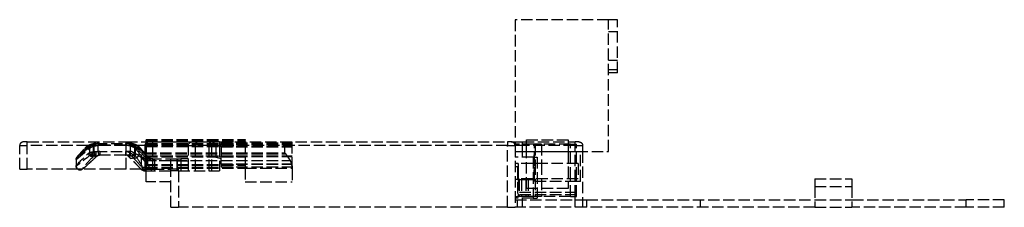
# Model space of a CAD drawing. Header units: millimetres. Extents: x -146 to 146, y 0 to 25.
# Tile 2 of 2: x 17 to 146, y 0 to 25. Entities that reach past the tile are written whole.
import ezdxf

# ---------------------------------------------------------------- set-up
doc = ezdxf.new("R2010")
doc.units = ezdxf.units.MM
doc.header["$LTSCALE"] = 10
doc.linetypes.add('ALLCAD_Strich', pattern=[0.2, 0.15, -0.05])
doc.layers.add('BESCH_KONT_sich_schn_ansi_2d', color=40, linetype='Continuous')

msp = doc.modelspace()

# ---------------------------------------------------------------- linework, layer by layer
at = {"layer": 'BESCH_KONT_sich_schn_ansi_2d', "linetype": 'ALLCAD_Strich', "extrusion": (0, 1, -2.22045e-16)}
for p, q in [((82.1, 24.65), (82.1, 8.3)), ((94.4, 24.65), (82.1, 24.65)), ((94.4, 7.35), (94.4, 24.65)), ((95.6, 24.65), (94.4, 24.65)), ((95.6, 17.65), (95.6, 24.65)), ((95.6, 23.05), (94.4, 23.05)), ((95.6, 19.3), (94.4, 19.3)), ((95.6, 18.07), (94.4, 18.07)), ((95.6, 17.65), (94.4, 17.65)), ((16.9, 5), (16.9, 8.1)), ((16.9, 8.1), (17.9, 8.1)), ((17.9, 8.6), (17.4, 8.6)), ((17.9, 8.6), (30.9, 8.6)), ((17.9, 8.1), (17.9, 8.6)), ((17.9, 5), (17.9, 8.1)), ((25.88, 8.1), (17.9, 8.1)), ((25.93, 7.8), (25.52, 7.8)), ((30.9, 8.1), (25.88, 8.1)), ((26.08, 8.01), (26.08, 7.19)), ((26.58, 8.01), (26.58, 7.19)), ((26.67, 8.13), (26.67, 7.32)), ((30.82, 8.15), (26.91, 8.15)), ((26.93, 8.4), (30.83, 8.4)), ((27.19, 8.13), (27.19, 7.32)), ((30.82, 8.15), (31.34, 8.15)), ((31.33, 8.4), (30.83, 8.4)), ((30.9, 8.6), (33.9, 8.6)), ((30.9, 8.4), (30.9, 8.6)), ((30.9, 8.1), (30.9, 8.4)), ((30.9, 6.85), (30.9, 8.1)), ((32.39, 8.1), (30.9, 8.1)), ((31.46, 8.03), (31.46, 7.12)), ((31.99, 8.03), (31.99, 7.11)), ((33.4, 8.1), (32.39, 8.1)), ((32.58, 7.78), (32.58, 6.81)), ((33.4, 7.06), (33.4, 8.1)), ((33.4, 8.1), (34.4, 8.1)), ((33.55, 8.91), (33.55, 8.81)), ((33.55, 8.91), (46.57, 8.91)), ((33.55, 8.91), (46.57, 8.91)), ((33.55, 8.81), (46.57, 8.81)), ((33.55, 8.8), (33.55, 8.81)), ((33.55, 8.8), (46.57, 8.8)), ((33.55, 8.6), (33.55, 8.8)), ((33.55, 8.8), (33.55, 8.8)), ((33.55, 8.8), (46.57, 8.8)), ((33.55, 8.76), (46.57, 8.76)), ((33.55, 8.7), (46.57, 8.7)), ((33.55, 8.6), (33.55, 5.16)), ((33.55, 8.6), (46.57, 8.6)), ((33.55, 8.6), (33.55, 8.6)), ((33.55, 8.38), (46.57, 8.38)), ((33.55, 8.29), (46.57, 8.29)), ((33.55, 8.09), (46.57, 8.09)), ((33.55, 7.99), (46.57, 7.99)), ((34.4, 8.6), (33.9, 8.6)), ((34.4, 8.6), (39.6, 8.6)), ((34.4, 8.6), (34.4, 8.1)), ((39.1, 8.1), (34.4, 8.1)), ((34.4, 8.1), (34.4, 6.35)), ((39.1, 4.8), (39.1, 8.1)), ((39.1, 8.1), (40.04, 8.1)), ((40.35, 8.6), (39.6, 8.6)), ((40.04, 4.8), (40.04, 8.1)), ((41.83, 8.1), (40.04, 8.1)), ((40.35, 8.6), (42.14, 8.6)), ((41.83, 4.8), (41.83, 8.1)), ((42.2, 8.1), (41.83, 8.1)), ((42.14, 8.6), (42.7, 8.6)), ((42.2, 4.8), (42.2, 8.1)), ((42.2, 8.1), (43.2, 8.1)), ((43.2, 8.6), (42.7, 8.6)), ((42.7, 8.01), (43.4, 8.2)), ((42.7, 8.01), (42.7, 6.59)), ((43.2, 8.6), (81.1, 8.6)), ((43.2, 8.6), (43.2, 8.1)), ((81.1, 8.1), (43.2, 8.1)), ((43.2, 8.1), (43.2, 4.8)), ((43.4, 8.48), (43.4, 8.39)), ((43.4, 8.48), (52.78, 8.48)), ((43.4, 8.42), (52.78, 8.42)), ((43.4, 8.39), (52.78, 8.39)), ((43.4, 8.23), (43.4, 8.39)), ((43.4, 8.29), (52.78, 8.29)), ((43.4, 8.23), (52.78, 8.23)), ((43.4, 7.93), (43.4, 8.23)), ((43.4, 8.03), (52.78, 8.03)), ((43.4, 7.93), (52.78, 7.93)), ((43.4, 7.93), (43.4, 6.66)), ((46.57, 8.91), (46.57, 8.81)), ((46.57, 8.8), (46.57, 8.81)), ((46.57, 8.6), (46.57, 8.8)), ((46.57, 8.8), (46.57, 8.8)), ((46.57, 8.6), (46.57, 5.16)), ((46.57, 8.6), (46.57, 8.6)), ((51.78, 7.02), (51.78, 8.6)), ((52.78, 5.08), (52.78, 8.6)), ((81.6, 8.6), (81.1, 8.6)), ((81.1, 8.6), (81.1, 8.1)), ((81.1, 0), (81.1, 8.1)), ((81.1, 8.1), (82.1, 8.1)), ((81.6, 8.6), (82.1, 8.6)), ((82.1, 8.6), (83.1, 8.6)), ((82.1, 8.3), (82.1, 8.1)), ((84.67, 8.3), (82.1, 8.3)), ((82.1, 8.1), (82.1, 0)), ((83.1, 8.1), (82.1, 8.1)), ((83.1, 8.6), (90, 8.6)), ((83.1, 8.1), (83.1, 8.6)), ((83.1, 6.6), (83.1, 8.1)), ((90, 8.1), (83.1, 8.1)), ((83.6, 8.85), (89.1, 8.85)), ((83.6, 7.35), (83.6, 8.85)), ((84.67, 5.75), (84.67, 8.3)), ((84.77, 8.3), (84.67, 8.3)), ((85.57, 8.3), (84.77, 8.3)), ((84.77, 8.3), (84.77, 5.75)), ((89.4, 8.3), (85.57, 8.3)), ((85.57, 8.3), (85.57, 5.75)), ((89.1, 8.85), (89.1, 7.35)), ((89.4, 5.75), (89.4, 8.3)), ((89.4, 8.3), (90.2, 8.3)), ((90.5, 8.6), (90, 8.6)), ((90, 8.1), (90, 8.6)), ((90, 1.4), (90, 8.1)), ((90, 8.1), (91, 8.1)), ((90.2, 5.75), (90.2, 8.3)), ((91, 8.1), (91, 7.35)), ((27.04, 6.7), (26.6, 6.7)), ((26.91, 7.35), (30.82, 7.35)), ((30.85, 6.85), (26.94, 6.85)), ((31.34, 7.35), (30.82, 7.35)), ((31.31, 6.85), (30.85, 6.85)), ((30.9, 5), (30.9, 6.85)), ((31.67, 6.7), (31.21, 6.7)), ((32.12, 7.75), (32.12, 6.79)), ((32.81, 7.74), (32.36, 7.74)), ((32.88, 6.77), (32.88, 5.65)), ((33.12, 6.5), (32.88, 6.77)), ((33.1, 6.94), (33.35, 6.67)), ((33.72, 6.67), (33.35, 6.67)), ((33.4, 7.16), (51.78, 7.16)), ((33.4, 5), (33.4, 7.06)), ((33.4, 7.02), (51.78, 7.02)), ((33.4, 6.78), (52.1, 6.78)), ((33.5, 5.91), (33.5, 6.8)), ((33.55, 6.75), (46.57, 6.75)), ((33.55, 6.63), (46.57, 6.63)), ((33.62, 6.66), (33.62, 5.78)), ((33.74, 6.53), (33.74, 5.66)), ((42.7, 6.59), (43.4, 6.4)), ((43.4, 6.77), (52.78, 6.77)), ((43.4, 6.66), (52.78, 6.66)), ((43.4, 5.66), (43.4, 6.66)), ((82.1, 7.35), (90.2, 7.35)), ((90.2, 7.27), (82.1, 7.27)), ((84.5, 6.6), (82.1, 6.6)), ((83.6, 2.45), (83.6, 7.35)), ((84.5, 6.6), (85, 6.6)), ((84.5, 6.6), (84.5, 1.4)), ((84.6, 3.4), (84.6, 7.35)), ((85, 6.6), (85, 1.4)), ((89.1, 7.35), (89.1, 2.45)), ((90.2, 7.35), (94.4, 7.35)), ((90.7, 3.4), (90.7, 7.35)), ((91, 7.35), (91, 1)), ((24.33, 6.31), (24.33, 5.43)), ((33.4, 6.13), (52.51, 6.13)), ((33.55, 5.62), (46.57, 5.62)), ((33.55, 5.52), (46.57, 5.52)), ((33.55, 5.25), (46.57, 5.25)), ((36.75, 6.1), (34.04, 6.1)), ((34.07, 6.35), (36.79, 6.35)), ((34.4, 6.35), (34.4, 5)), ((34.64, 6.1), (34.64, 4.8)), ((37.6, 6.1), (36.75, 6.1)), ((36.75, 6.1), (36.75, 4.8)), ((36.79, 6.35), (37.62, 6.35)), ((37.6, 6.11), (37.6, 6.1)), ((37.6, 6.1), (37.6, 4.8)), ((37.6, 6.1), (39.1, 6.1)), ((37.64, 6.35), (37.62, 6.35)), ((37.64, 6.35), (38.13, 6.35)), ((37.64, 6.35), (37.64, 4.8)), ((39.1, 6.35), (38.13, 6.35)), ((38.13, 6.35), (38.13, 4.8)), ((43.4, 5.71), (52.78, 5.71)), ((43.4, 5.66), (43.4, 5.32)), ((43.4, 5.66), (52.78, 5.66)), ((43.4, 5.32), (52.78, 5.32)), ((82.5, 5.75), (82.1, 5.75)), ((82.44, 5.3), (82.1, 5.3)), ((82.44, 5.3), (82.5, 5.3)), ((82.44, 5.3), (82.44, 1.4)), ((90.4, 5.75), (82.5, 5.75)), ((82.5, 5.75), (82.5, 3.75)), ((82.5, 5.75), (82.5, 5.75)), ((82.5, 3.65), (82.5, 5.75)), ((82.5, 5.3), (82.5, 3.65)), ((84.67, 3.75), (84.67, 5.75)), ((84.77, 5.75), (84.77, 3.75)), ((85.57, 5.75), (85.57, 3.75)), ((89.4, 3.75), (89.4, 5.75)), ((90.2, 3.75), (90.2, 5.75)), ((90.4, 5.75), (90.4, 3.75)), ((16.9, 5), (17.9, 5)), ((24.57, 5), (17.9, 5)), ((25.12, 5), (24.57, 5)), ((30.9, 5), (25.12, 5)), ((32.89, 5), (30.9, 5)), ((33.4, 5), (32.89, 5)), ((33.27, 4.95), (32.94, 4.95)), ((33.27, 4.8), (36.75, 4.8)), ((33.4, 5.16), (33.55, 5.16)), ((33.4, 5), (34.4, 5)), ((33.55, 5.16), (46.57, 5.16)), ((33.55, 5.16), (33.55, 5)), ((33.55, 4.8), (33.55, 5)), ((33.55, 3.35), (33.55, 4.8)), ((34.4, 5), (36.8, 5)), ((36.75, 4.8), (36.8, 4.8)), ((37.8, 5), (36.8, 5)), ((36.8, 4.8), (36.8, 5)), ((37.8, 4.8), (36.8, 4.8)), ((36.8, 0), (36.8, 4.8)), ((37.8, 4.8), (37.8, 5)), ((37.8, 4.8), (43.2, 4.8)), ((37.8, 4.8), (37.8, 0)), ((46.57, 5.16), (46.57, 3.35)), ((46.57, 5.16), (52.77, 5.16)), ((52.78, 5.08), (52.78, 3.35)), ((36.8, 3.35), (33.55, 3.35)), ((46.57, 3.35), (52.78, 3.35)), ((82.5, 3.65), (82.1, 3.65)), ((90.4, 3.75), (82.5, 3.75)), ((82.5, 3.75), (82.5, 1.4)), ((82.5, 3.65), (82.5, 3.65)), ((82.65, 3.65), (82.5, 3.65)), ((82.65, 3.75), (82.65, 3.65)), ((82.65, 3.65), (82.97, 3.65)), ((82.65, 3.65), (82.65, 1.4)), ((82.65, 3.65), (82.65, 3.65)), ((82.97, 3.65), (82.97, 1.4)), ((82.97, 3.65), (83.52, 3.65)), ((83.52, 3.65), (83.84, 3.65)), ((83.52, 3.65), (83.52, 1.4)), ((83.84, 3.65), (83.84, 1.4)), ((83.84, 3.65), (84.67, 3.65)), ((90.2, 3.4), (84.6, 3.4)), ((84.67, 3.65), (84.67, 3.75)), ((84.77, 3.75), (84.77, 1.4)), ((85.57, 3.75), (85.57, 1.4)), ((89.4, 1.4), (89.4, 3.75)), ((90.2, 1.4), (90.2, 3.75)), ((90.7, 3.4), (90.2, 3.4)), ((121.55, 3.75), (126.45, 3.75)), ((121.55, 3.75), (121.55, 2.75)), ((121.55, 2.75), (121.55, 0)), ((121.55, 2.75), (126.45, 2.75)), ((126.45, 3.75), (126.45, 2.75)), ((126.45, 2.75), (126.45, 0)), ((90.2, 1.93), (82.1, 1.93)), ((90.2, 1.65), (82.1, 1.65)), ((82.1, 1.4), (82.44, 1.4)), ((82.5, 1.4), (82.44, 1.4)), ((82.5, 1.4), (82.65, 1.4)), ((82.97, 1.4), (82.65, 1.4)), ((83.52, 1.4), (82.97, 1.4)), ((83.84, 1.4), (83.52, 1.4)), ((89.1, 2.45), (83.6, 2.45)), ((84.77, 1.4), (83.84, 1.4)), ((84.5, 1.4), (84.5, 1.2)), ((85.57, 1.4), (84.77, 1.4)), ((85, 1.4), (85, 1.2)), ((89.4, 1.4), (85.57, 1.4)), ((89.4, 1.4), (90.2, 1.4)), ((90, 1), (90, 1.4)), ((36.8, 0), (37.8, 0)), ((81.1, 0), (37.8, 0)), ((81.1, 0), (82.1, 0)), ((84.5, 1.2), (82.1, 1.2)), ((82.1, 1), (91.5, 1)), ((91.5, 0), (82.1, 0)), ((82.39, 1), (82.39, 0)), ((83.1, 1), (83.1, 1.2)), ((83.1, 0), (83.1, 1)), ((84.5, 1.2), (85, 1.2)), ((90, 0), (90, 1)), ((91, 1), (91, 0)), ((91.5, 1), (121.55, 1)), ((91.5, 1), (91.5, 0)), ((121.55, 0), (91.5, 0)), ((106.5, 0), (106.5, 1)), ((121.55, 1), (126.45, 1)), ((121.55, 0), (126.45, 0)), ((126.45, 1), (141.5, 1)), ((141.5, 0), (126.45, 0)), ((141.5, 0), (141.5, 1)), ((146.5, 1), (141.5, 1)), ((146.5, 0), (141.5, 0)), ((146.5, 0), (146.5, 1))]:
    msp.add_line(p, q, dxfattribs=at)
at = {"layer": 'BESCH_KONT_sich_schn_ansi_2d', "linetype": 'ALLCAD_Strich'}
for centre, start, end in [((17.4, 8.1), 90, 180), ((81.6, 8.1), 360, 90)]:
    msp.add_arc(centre, 0.5, start, end, dxfattribs=at)
at = {"layer": 'BESCH_KONT_sich_schn_ansi_2d', "linetype": 'ALLCAD_Strich', "extrusion": (0, -2.22045e-16, -1)}
for centre, radius, start, end in [((-33.9, 8.1), 0.5, 360, 90), ((-39.6, 8.1), 0.5, 0, 90), ((-42.7, 8.1), 0.5, 360, 90), ((-90.5, 8.1), 0.5, 90, 180), ((-37.85, 6.1), 0.25, 2.9951, 90)]:
    msp.add_arc(centre, radius, start, end, dxfattribs=at)
at = {"layer": 'BESCH_KONT_sich_schn_ansi_2d', "linetype": 'ALLCAD_Strich'}
for centre, major_axis, ratio, start_param, end_param in [((25.7, 7.62), (-0.183, 0.17), 0.629057, 0, 0.977262), ((25.7, 7.62), (-0.183, 0.17), 0.629057, -0.057147, 0), ((26.11, 7.62), (-0.171, 0.182), 0.557656, 0.053514, 1.087923), ((26.24, 8.01), (-0.101, 0.229), 0.616071, -0.000007, 1.306427), ((26.24, 8.01), (-0.101, 0.229), 0.616071, -0.030736, -0.000007), ((26.72, 8.01), (-0.093, 0.232), 0.520829, 0.028361, 1.365524), ((26.68, 8.13), (-0.034, 0.248), 0.062207, 0, 1.562242), ((26.91, 6.35), (0, 1.8), 0.998027, 0, 0.136396), ((26.93, 8.15), (0, 0.25), 0.062791, 0, 1.570796), ((27.42, 6.35), (0, 2.05), 0.998027, 0, 0.136396), ((30.83, 8.15), (0, 0.25), 0.062791, 0, 1.570796), ((30.82, 6.35), (0, 1.8), 0.998027, -0.363445, 0), ((31.33, 6.35), (0, 2.05), 0.998027, -0.366931, 0), ((31.47, 8.03), (0.089, 0.234), 0.058689, 0.022362, 1.593159), ((26.25, 7.06), (0.363, -0.344), 0.541688, -2.090758, -0.052845), ((26.4, 7.19), (0.282, -0.413), 0.576767, -1.945178, -0.0418), ((26.69, 7.06), (0.345, -0.362), 0.46501, -1.98774, 0), ((26.86, 7.19), (0.263, -0.425), 0.487602, -1.864267, -0.00001), ((26.7, 7.32), (0.122, -0.485), 0.060902, -1.586109, -0.015313), ((26.94, 6.35), (0, 0.5), 0.998027, 0, 0.245878), ((26.94, 7.35), (0, -0.5), 0.062791, -1.570796, 0), ((26.69, 7.06), (0.345, -0.362), 0.46501, 0, 0.050173), ((26.86, 7.19), (0.263, -0.425), 0.487602, -0.00001, 0.03911), ((27.12, 6.93), (1.15, 0.19), 0.32063, -4.82839, -4.773887), ((27.44, 6.35), (0, 1), 0.998027, 0, 0.245878), ((30.85, 7.35), (0, -0.5), 0.062791, -1.570796, 0), ((30.85, 6.35), (0, 0.5), 0.998027, -0.69436, 0), ((31.49, 7.12), (-0.32, -0.384), 0.048252, -1.530559, 0), ((31.49, 7.12), (-0.32, -0.384), 0.048252, 0, 0.040237), ((31.34, 6.35), (0, 1), 0.998027, -0.702011, 0), ((31.52, 7.13), (1, -0.511), 0.02547, -1.469806, -0.911082), ((32.1, 7.04), (0.752, -0.389), 0.021224, 0.902798, 1.550597), ((32.69, 6.95), (0.9, -1.21), 0.02687, 1.399668, 2.082694), ((29.33, 9.58), (5, -4.6), 0.031318, 0.614037, 0.892628), ((30.37, 10.2), (3.86, -4.23), 0.031913, 0.568585, 0.922064), ((32.92, 6.77), (0.185, 0.169), 0.102922, 0.046455, 1.68296), ((33.16, 6.5), (0.185, 0.169), 0.102922, 0.046455, 1.68296), ((34.4, 5.66), (0.78, -1.07), 0.031768, -2.546179, -2.507396), ((51.78, 2.5), (0, -4.52), 0.221253, 2.813815, 3.141593), ((24.84, 5.42), (0, -0.5), 0.998027, -1.570796, -0.00045), ((33.96, 4.3), (1.19, -1.23), 0.03182, -2.572325, -2.160855), ((30.63, 8.33), (-3.8, 3.49), 0.042525, -2.488435, -2.438556), ((34.07, 6.1), (0, 0.25), 0.151619, 0, 1.570796), ((34.65, 6.1), (0, 0.25), 0.024414, 0, 1.570796), ((36.79, 6.1), (0, 0.25), 0.151619, -0.000006, 1.570796), ((51.78, 5.08), (0, -1.55), 0.64384, 1.62299, 2.312562), ((24.84, 5.42), (0, -0.5), 0.998027, -0.00045, 0.785398), ((33.27, 5.3), (0, 0.5), 0.9924, -3.214733, -3.141592)]:
    msp.add_ellipse(centre, major_axis=major_axis, ratio=ratio, start_param=start_param, end_param=end_param, dxfattribs=at)
at = {"layer": 'BESCH_KONT_sich_schn_ansi_2d', "linetype": 'ALLCAD_Strich', "extrusion": (0, -2.22045e-16, -1)}
for centre, major_axis, ratio, start_param, end_param in [((26.93, 6.35), (0, 2.05), 0.998027, -0.136396, 0), ((27.18, 8.13), (-0.034, 0.248), 0.062207, 0.008555, 1.579351), ((27.44, 6.35), (0, 1.8), 0.998027, -0.136396, 0), ((27.42, 8.15), (0, 0.25), 0.062791, 0, 1.570796), ((30.83, 6.35), (0, 2.05), 0.998027, 0, 0.363445), ((31.33, 8.15), (0, 0.25), 0.062791, 0, 1.570796), ((31.34, 6.35), (0, 1.8), 0.998027, 0, 0.366931), ((40.35, 8.1), (0, 0.5), 0.625147, -1.570796, 0), ((42.14, 8.1), (0, 0.5), 0.625147, -1.570796, 0), ((29.33, 9.92), (5, 4.5), 0.031252, -3.113554, -2.295907), ((24.59, 6.3), (0, 0.25), 0.998027, -1.570796, -0.785398), ((26.91, 6.35), (0, 1), 0.998027, -0.245878, 0), ((27.16, 7.32), (0.122, -0.485), 0.060902, -1.555484, 0), ((27.41, 6.35), (0, 0.5), 0.998027, -0.245878, 0), ((27.16, 7.32), (0.122, -0.485), 0.060902, 0, 0.015313), ((27.41, 7.35), (0, -0.5), 0.062791, -1.570796, 0), ((30.82, 6.35), (0, 1), 0.998027, 0, 0.69436), ((31.56, 7.05), (-0.356, -0.351), 0.061787, -1.633432, 0), ((31.14, 6.8), (0.533, -0.547), 0.032707, 0.88625, 1.413411), ((31.56, 7.05), (-0.356, -0.351), 0.061787, 0, 0.044997), ((31.31, 7.35), (0, -0.5), 0.062791, -1.570796, 0), ((31.31, 6.35), (0, 0.5), 0.998027, 0, 0.702011), ((31.82, 6.79), (-0.349, -0.358), 0.476059, -2.004283, 0), ((32.03, 7.05), (-0.359, -0.348), 0.140817, -1.715368, -0.045364), ((31.66, 6.69), (0.369, -0.382), 0.025655, -1.577309, -0.918883), ((32.25, 6.81), (-0.366, -0.34), 0.502812, -2.066567, -0.051963), ((32.17, 7.57), (0.181, 0.172), 0.320086, 0.048777, 1.246421), ((32.87, 7.12), (1.12, -1.21), 0.027913, -2.076218, -1.394676), ((30.23, 10.03), (4.07, -4.24), 0.03202, -0.919785, -0.673392), ((33.96, 7.18), (1.04, -0.5), 0.92142, 1.090132, 1.982895), ((30.8, 9.34), (3.65, -3.76), 0.045088, -0.733567, -0.68322), ((29.33, 9.92), (5, 4.5), 0.031252, -3.176311, -3.113554), ((31.82, 6.79), (-0.349, -0.358), 0.476059, 0, 0.051075), ((29.74, 8.48), (3.71, -3.82), 0.031771, -0.982907, -0.561822), ((32.58, 5.79), (1.84, -2.81), 0.052577, -1.570784, -1.487536), ((34.42, 6.1), (0, 0.25), 0.158873, 0, 1.570796), ((51.78, 5.07), (0, 1.55), 0.64384, 0.820862, 1.512593)]:
    msp.add_ellipse(centre, major_axis=major_axis, ratio=ratio, start_param=start_param, end_param=end_param, dxfattribs=at)
at = {"layer": 'BESCH_KONT_sich_schn_ansi_2d', "linetype": 'ALLCAD_Strich', "extrusion": (1.2326e-32, -2.22045e-16, -1)}
for centre, major_axis, ratio, start_param, end_param in [((31.97, 8.03), (0.09, 0.233), 0.058611, 0, 1.548229), ((31.97, 8.03), (0.09, 0.233), 0.058611, -0.022567, 0), ((31.97, 7.75), (0.152, 0.199), 0.514286, 0.045918, 1.195964), ((32.41, 7.78), (0.157, 0.195), 0.553557, -0.04593, 0), ((32.41, 7.78), (0.157, 0.195), 0.553557, 0, 1.150483), ((29.33, 9.92), (5, 4.5), 0.031252, 2.226471, 3.106875), ((31.96, 7.11), (-0.323, -0.381), 0.047943, -1.611401, -0.040605), ((34.53, 5.83), (0.97, -1.07), 0.033214, 2.514523, 2.553306)]:
    msp.add_ellipse(centre, major_axis=major_axis, ratio=ratio, start_param=start_param, end_param=end_param, dxfattribs=at)
at = {"layer": 'BESCH_KONT_sich_schn_ansi_2d', "linetype": 'ALLCAD_Strich', "extrusion": (-1.2326e-32, -2.22045e-16, -1)}
for centre, major_axis, ratio, start_param, end_param in [((32.63, 7.57), (0.189, 0.164), 0.535689, 0, 1.018723), ((32.63, 7.57), (0.189, 0.164), 0.535689, -0.05473, 0), ((33.52, 6.53), (0.193, 0.159), 0.765549, -0.071858, 0), ((33.52, 6.53), (0.193, 0.159), 0.765549, 0, 0.823061), ((33.54, 6.5), (0.192, 0.16), 0.74136, -0.068884, -0.00002), ((33.54, 6.5), (0.192, 0.16), 0.74136, -0.00002, 0.843038), ((33.3, 5.66), (-0.376, -0.33), 0.776444, -2.295677, -0.071303)]:
    msp.add_ellipse(centre, major_axis=major_axis, ratio=ratio, start_param=start_param, end_param=end_param, dxfattribs=at)
at = {"layer": 'BESCH_KONT_sich_schn_ansi_2d', "linetype": 'ALLCAD_Strich'}
for points, knots in [([(24.33, 6.32), (24.33, 6.34), (24.33, 6.36), (24.34, 6.4), (24.35, 6.41), (24.36, 6.45), (24.37, 6.47), (24.42, 6.55), (24.46, 6.61), (24.67, 6.86), (24.91, 7.13), (25.29, 7.55), (25.4, 7.67), (25.51, 7.79)], [0.002965, 0.002965, 0.002965, 0.002965, 0.111578, 0.111578, 0.241344, 0.241344, 0.489282, 0.489282, 1.233093, 1.233093, 3.025294, 3.025294, 3.666815, 3.666815, 3.666815, 3.666815]), ([(24.41, 6.48), (24.37, 6.48), (24.45, 6.59), (24.64, 6.82), (24.83, 7.05), (25.14, 7.39), (25.52, 7.8)], [0, 0, 0, 0, 0.381513, 0.381513, 0.381513, 0.7630789, 0.7630789, 0.7630789, 0.7630789]), ([(25.93, 7.8), (25.5, 7.39), (25.13, 7.05), (24.86, 6.82), (24.6, 6.59), (24.45, 6.48), (24.41, 6.48)], [5.5201064, 5.5201064, 5.5201064, 5.5201064, 5.9016723, 5.9016723, 5.9016723, 6.2831853, 6.2831853, 6.2831853, 6.2831853]), ([(26.14, 8.24), (26.23, 8.28), (26.33, 8.31), (26.51, 8.36), (26.58, 8.37), (26.65, 8.38)], [0, 0, 0, 0, 0.3499597, 0.3499597, 0.5611827, 0.5611827, 0.5611827, 0.5611827]), ([(26.58, 8.01), (26.66, 8.03), (26.75, 8.06), (26.84, 8.08), (26.94, 8.1), (27.03, 8.11), (27.13, 8.13)], [0, 0, 0, 0, 0.0002951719, 0.0002951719, 0.0002951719, 0.0005903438, 0.0005903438, 0.0005903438, 0.0005903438]), ([(26.93, 8.4), (26.91, 8.4), (26.89, 8.4), (26.85, 8.4), (26.83, 8.4), (26.8, 8.4), (26.78, 8.39), (26.74, 8.39), (26.72, 8.39), (26.69, 8.39), (26.67, 8.38), (26.65, 8.38)], [0, 0, 0, 0, 0.0272791, 0.0272791, 0.0545583, 0.0545583, 0.0818374, 0.0818374, 0.1091166, 0.1091166, 0.1363957, 0.1363957, 0.1363957, 0.1363957]), ([(31.33, 8.4), (31.38, 8.4), (31.43, 8.4), (31.53, 8.39), (31.58, 8.39), (31.68, 8.37), (31.73, 8.36), (31.82, 8.34), (31.87, 8.33), (31.97, 8.3), (32.02, 8.28), (32.06, 8.26)], [0, 0, 0, 0, 0.0733862, 0.0733862, 0.1467724, 0.1467724, 0.2201586, 0.2201586, 0.2935448, 0.2935448, 0.366931, 0.366931, 0.366931, 0.366931]), ([(32.12, 7.75), (32.03, 7.81), (31.93, 7.86), (31.7, 7.95), (31.58, 8), (31.46, 8.03)], [0, 0, 0, 0, 0.0003791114, 0.0003791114, 0.0007582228, 0.0007582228, 0.0007582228, 0.0007582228]), ([(31.56, 8.27), (31.67, 8.23), (31.77, 8.18), (31.96, 8.07), (32.05, 8.01), (32.13, 7.95)], [0, 0, 0, 0, 0.0003391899, 0.0003391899, 0.0006783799, 0.0006783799, 0.0006783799, 0.0006783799]), ([(32.13, 8.23), (32.21, 8.2), (32.28, 8.17), (32.39, 8.1), (32.43, 8.07), (32.47, 8.04)], [0.077514, 0.077514, 0.077514, 0.077514, 0.3192007, 0.3192007, 0.4817262, 0.4817262, 0.4817262, 0.4817262]), ([(25.5, 7.62), (25.1, 7.21), (24.78, 6.87), (24.58, 6.65), (24.41, 6.46), (24.33, 6.35), (24.33, 6.31)], [5.5201064, 5.5201064, 5.5201064, 5.5201064, 5.9016705, 5.9016705, 5.9016705, 6.2191768, 6.2191768, 6.2191768, 6.2191768]), ([(24.34, 6.3), (24.38, 6.3), (24.54, 6.42), (24.81, 6.65), (25.09, 6.87), (25.48, 7.21), (25.94, 7.62)], [0, 0, 0, 0, 0.3815148, 0.3815148, 0.3815148, 0.7630789, 0.7630789, 0.7630789, 0.7630789]), ([(27.03, 6.7), (26.58, 6.27), (26.16, 5.88), (25.55, 5.33), (25.35, 5.15), (25.15, 5.02), (25.12, 5), (25.05, 4.97), (25.02, 4.95), (24.94, 4.93), (24.89, 4.92), (24.84, 4.92)], [0, 0, 0, 0, 2.08381, 2.08381, 3.838134, 3.838134, 4.151434, 4.151434, 4.318699, 4.318699, 4.504114, 4.504114, 4.504114, 4.504114]), ([(26.6, 6.7), (26.14, 6.21), (25.74, 5.78), (25.5, 5.5), (25.38, 5.36), (25.29, 5.25), (25.24, 5.18), (25.18, 5.1), (25.17, 5.07), (25.19, 5.07)], [5.4027816, 5.4027816, 5.4027816, 5.4027816, 5.8430533, 5.8430533, 5.8430533, 6.0604809, 6.0604809, 6.0604809, 6.2831853, 6.2831853, 6.2831853, 6.2831853]), ([(25.19, 5.07), (25.21, 5.07), (25.27, 5.1), (25.36, 5.18), (25.45, 5.25), (25.58, 5.36), (25.74, 5.5), (26.06, 5.78), (26.52, 6.21), (27.04, 6.7)], [0, 0, 0, 0, 0.2227044, 0.2227044, 0.2227044, 0.440132, 0.440132, 0.440132, 0.8804037, 0.8804037, 0.8804037, 0.8804037]), ([(26.82, 6.83), (26.79, 6.83), (26.76, 6.82), (26.71, 6.79), (26.69, 6.78), (26.68, 6.77)], [0, 0, 0, 0, 0.0001006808, 0.0001006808, 0.0002013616, 0.0002013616, 0.0002013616, 0.0002013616]), ([(27.28, 6.83), (27.27, 6.83), (27.26, 6.83), (27.23, 6.82), (27.22, 6.81), (27.19, 6.8), (27.17, 6.79), (27.14, 6.78), (27.13, 6.77), (27.12, 6.76)], [0, 0, 0, 0, 0.0424678, 0.0424678, 0.087859, 0.087859, 0.1460357, 0.1460357, 0.2037038, 0.2037038, 0.2037038, 0.2037038]), ([(27.13, 6.77), (27.15, 6.78), (27.17, 6.79), (27.22, 6.82), (27.25, 6.83), (27.28, 6.83)], [0, 0, 0, 0, 0.0000986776, 0.0000986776, 0.0001973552, 0.0001973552, 0.0001973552, 0.0001973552]), ([(27.28, 6.83), (27.29, 6.84), (27.3, 6.84), (27.32, 6.84), (27.32, 6.84), (27.34, 6.85), (27.35, 6.85), (27.36, 6.85), (27.37, 6.85), (27.39, 6.85), (27.4, 6.85), (27.41, 6.85)], [6.037307, 6.037307, 6.037307, 6.037307, 6.0864826, 6.0864826, 6.1356583, 6.1356583, 6.184834, 6.184834, 6.2340096, 6.2340096, 6.2831853, 6.2831853, 6.2831853, 6.2831853]), ([(31.17, 6.73), (31.15, 6.75), (31.13, 6.76), (31.09, 6.79), (31.07, 6.8), (31.03, 6.82), (31.01, 6.82), (30.96, 6.84), (30.94, 6.84), (30.89, 6.85), (30.87, 6.85), (30.85, 6.85)], [5.5888252, 5.5888252, 5.5888252, 5.5888252, 5.7276972, 5.7276972, 5.8665693, 5.8665693, 6.0054413, 6.0054413, 6.1443133, 6.1443133, 6.2831853, 6.2831853, 6.2831853, 6.2831853]), ([(31.47, 6.43), (31.42, 6.49), (31.36, 6.55), (31.27, 6.64), (31.24, 6.67), (31.21, 6.7)], [0, 0, 0, 0, 0.2564252, 0.2564252, 0.3886926, 0.3886926, 0.3886926, 0.3886926]), ([(33.5, 6.8), (33.5, 6.82), (33.5, 6.83), (33.51, 6.83), (33.51, 6.84), (33.52, 6.83), (33.53, 6.83), (33.54, 6.82), (33.55, 6.81), (33.56, 6.79), (33.58, 6.77), (33.59, 6.76), (33.6, 6.73), (33.61, 6.71), (33.62, 6.69), (33.62, 6.66)], [0.0000000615, 0.0000000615, 0.0000000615, 0.0000000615, 0.0000432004, 0.0000432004, 0.0000432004, 0.0000864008, 0.0000864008, 0.0000864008, 0.0001728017, 0.0001728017, 0.0001728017, 0.0002592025, 0.0002592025, 0.0002592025, 0.0003455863, 0.0003455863, 0.0003455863, 0.0003455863]), ([(34.42, 6.35), (34.25, 6.35), (34.1, 6.39), (33.93, 6.49), (33.88, 6.52), (33.79, 6.6), (33.75, 6.63), (33.72, 6.67)], [0, 0, 0, 0, 0.000506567, 0.000506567, 0.00075985, 0.00075985, 0.001013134, 0.001013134, 0.001013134, 0.001013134]), ([(33.73, 6.66), (33.78, 6.6), (33.86, 6.53), (34.01, 6.44), (34.06, 6.42), (34.16, 6.38), (34.21, 6.37), (34.31, 6.35), (34.36, 6.35), (34.42, 6.35)], [0, 0, 0, 0, 0.461712, 0.461712, 0.683996, 0.683996, 0.843755, 0.843755, 1.011919, 1.011919, 1.011919, 1.011919]), ([(33.75, 6.5), (33.77, 6.48), (33.79, 6.45), (33.81, 6.43), (33.83, 6.41), (33.85, 6.38), (33.87, 6.36), (33.91, 6.31), (33.97, 6.27), (34.03, 6.23), (34.03, 6.23), (34.03, 6.23), (34.03, 6.22), (34.15, 6.15), (34.3, 6.1), (34.46, 6.1)], [0, 0, 0, 0, 0.0001233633, 0.0001233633, 0.0001233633, 0.0002467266, 0.0002467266, 0.0002467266, 0.0004934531, 0.0004934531, 0.0004934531, 0.0005044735, 0.0005044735, 0.0005044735, 0.0009869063, 0.0009869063, 0.0009869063, 0.0009869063]), ([(51.78, 7.16), (51.78, 7.16), (51.78, 7.16), (51.79, 7.16), (51.79, 7.16), (51.8, 7.15), (51.8, 7.15), (51.82, 7.14), (51.82, 7.13), (51.85, 7.1), (51.87, 7.08), (51.92, 7), (51.96, 6.95), (52.14, 6.7), (52.3, 6.47), (52.45, 6.23), (52.48, 6.18), (52.51, 6.13)], [0.3824164, 0.3824164, 0.3824164, 0.3824164, 0.3836627, 0.3836627, 0.384909, 0.384909, 0.3874017, 0.3874017, 0.392387, 0.392387, 0.4023575, 0.4023575, 0.4222987, 0.4222987, 0.4952108, 0.4952108, 0.5141929, 0.5141929, 0.5141929, 0.5141929]), ([(52.51, 6.13), (52.47, 6.21), (52.42, 6.29), (52.28, 6.5), (52.19, 6.64), (52.1, 6.78)], [1.05383439, 1.05383439, 1.05383439, 1.05383439, 1.08653276, 1.08653276, 1.14235814, 1.14235814, 1.14235814, 1.14235814]), ([(24.84, 4.92), (24.79, 4.92), (24.74, 4.93), (24.64, 4.96), (24.59, 4.98), (24.5, 5.05), (24.46, 5.09), (24.39, 5.18), (24.37, 5.23), (24.33, 5.33), (24.33, 5.38), (24.33, 5.43)], [0, 0, 0, 0, 0.1615419, 0.1615419, 0.3291658, 0.3291658, 0.5052811, 0.5052811, 0.6817666, 0.6817666, 0.846184, 0.846184, 0.846184, 0.846184]), ([(32.94, 4.95), (32.9, 4.99), (32.87, 5.02), (32.83, 5.06), (32.69, 5.21), (32.52, 5.38), (32.36, 5.55), (32.2, 5.71), (32.04, 5.87), (31.89, 6.02), (31.73, 6.18), (31.59, 6.32), (31.46, 6.44)], [1.246711, 1.246711, 1.246711, 1.246711, 1.32224, 1.32224, 1.32224, 1.642371, 1.642371, 1.642371, 1.956457, 1.956457, 1.956457, 2.280333, 2.280333, 2.280333, 2.280333]), ([(32.95, 4.93), (32.75, 5.14), (32.54, 5.36), (32.11, 5.8), (31.88, 6.03), (31.6, 6.31), (31.53, 6.37), (31.47, 6.43)], [0, 0, 0, 0, 0.897682, 0.897682, 1.861837, 1.861837, 2.160412, 2.160412, 2.160412, 2.160412]), ([(33.62, 5.78), (33.62, 5.76), (33.62, 5.75), (33.61, 5.72), (33.6, 5.72), (33.57, 5.72), (33.55, 5.73), (33.53, 5.77), (33.52, 5.79), (33.5, 5.85), (33.5, 5.88), (33.5, 5.91)], [0, 0, 0, 0, 0.000047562, 0.000047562, 0.000095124, 0.000095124, 0.000190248, 0.000190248, 0.000285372, 0.000285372, 0.000380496, 0.000380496, 0.000380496, 0.000380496]), ([(32.95, 4.93), (32.95, 4.94), (32.94, 4.94), (32.94, 4.95), (32.94, 4.95), (32.94, 4.95)], [-0.00333102, -0.00333102, -0.00333102, -0.00333102, 0, 0, 0.000446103, 0.000446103, 0.000446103, 0.000446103]), ([(33.23, 4.8), (33.17, 4.81), (33.12, 4.82), (33.03, 4.87), (32.99, 4.9), (32.95, 4.93)], [-0.0576836, -0.0576836, -0.0576836, -0.0576836, -0.02870016, -0.02870016, -0.00333102, -0.00333102, -0.00333102, -0.00333102]), ([(33.27, 4.95), (33.27, 4.95), (33.27, 4.95), (33.32, 4.9), (33.37, 4.87), (33.5, 4.81), (33.57, 4.8), (33.64, 4.8)], [-0.045677, -0.045677, -0.045677, -0.045677, -0.0453187, -0.0453187, -0.02280566, -0.02280566, -0.00000481, -0.00000481, -0.00000481, -0.00000481])]:
    msp.add_open_spline(points, degree=3, knots=knots, dxfattribs=at)
for points in [[(26.08, 8.01), (25.86, 7.92), (25.67, 7.79), (25.5, 7.62)], [(25.51, 7.79), (25.69, 7.98), (25.9, 8.13), (26.14, 8.24)], [(25.52, 7.8), (25.7, 7.99), (25.9, 8.14), (26.15, 8.24)], [(26.62, 8.24), (26.36, 8.14), (26.13, 7.99), (25.93, 7.8)], [(25.94, 7.62), (26.13, 7.79), (26.34, 7.92), (26.58, 8.01)], [(26.67, 8.13), (26.45, 8.11), (26.24, 8.06), (26.08, 8.01)], [(26.15, 8.24), (26.29, 8.3), (26.46, 8.36), (26.65, 8.38)], [(27.14, 8.38), (26.96, 8.36), (26.78, 8.3), (26.62, 8.24)], [(27.13, 8.13), (27.15, 8.13), (27.17, 8.13), (27.19, 8.13)], [(31.99, 8.03), (32.21, 7.97), (32.41, 7.88), (32.58, 7.78)], [(32.56, 7.98), (32.43, 8.09), (32.25, 8.19), (32.06, 8.26)], [(32.06, 8.26), (32.09, 8.25), (32.11, 8.24), (32.13, 8.23)], [(32.13, 7.95), (32.21, 7.89), (32.28, 7.82), (32.36, 7.74)], [(32.47, 8.04), (32.51, 8.02), (32.54, 8), (32.57, 7.97)], [(32.81, 7.74), (32.74, 7.83), (32.65, 7.9), (32.56, 7.98)], [(32.57, 7.97), (32.66, 7.9), (32.74, 7.82), (32.82, 7.73)], [(32.58, 7.78), (32.66, 7.72), (32.73, 7.65), (32.8, 7.57)], [(25.91, 7.06), (25.96, 7.11), (26.02, 7.15), (26.08, 7.19)], [(26.08, 7.19), (26.24, 7.24), (26.45, 7.29), (26.67, 7.32)], [(26.58, 7.19), (26.51, 7.15), (26.45, 7.11), (26.39, 7.06)], [(27.13, 7.31), (26.93, 7.28), (26.74, 7.24), (26.58, 7.19)], [(26.68, 6.77), (26.65, 6.75), (26.63, 6.73), (26.6, 6.7)], [(27.12, 6.76), (27.09, 6.74), (27.06, 6.72), (27.03, 6.7)], [(27.04, 6.7), (27.07, 6.73), (27.1, 6.75), (27.13, 6.77)], [(31.21, 6.7), (31.19, 6.71), (31.18, 6.72), (31.17, 6.73)], [(31.21, 6.7), (31.19, 6.71), (31.18, 6.72), (31.17, 6.73)], [(31.46, 7.12), (31.51, 7.1), (31.56, 7.07), (31.61, 7.05)], [(31.64, 6.73), (31.65, 6.72), (31.66, 6.71), (31.67, 6.7)], [(32.13, 7.05), (32.08, 7.07), (32.04, 7.09), (31.99, 7.11)], [(32.28, 7.57), (32.23, 7.64), (32.18, 7.7), (32.12, 7.75)], [(32.12, 6.79), (32.29, 6.55), (32.51, 6.21), (32.73, 5.89)], [(32.82, 7.73), (33.15, 7.35), (33.46, 6.99), (33.71, 6.69)], [(33.35, 6.67), (33.53, 6.48), (33.81, 6.35), (34.07, 6.35)], [(33.71, 6.69), (33.72, 6.68), (33.72, 6.67), (33.73, 6.66)], [(33.73, 6.66), (33.73, 6.66), (33.73, 6.66), (33.73, 6.66)], [(24.33, 6.31), (24.33, 6.31), (24.33, 6.31), (24.33, 6.32)], [(24.33, 6.31), (24.33, 6.31), (24.33, 6.3), (24.34, 6.3)], [(32.88, 5.65), (32.99, 5.36), (33.09, 5.08), (33.23, 4.8)], [(34.27, 4.8), (34.05, 5.15), (33.85, 5.47), (33.74, 5.66)], [(37.62, 6.35), (37.61, 6.35), (37.61, 6.22), (37.6, 6.11)], [(52.78, 5.08), (52.78, 5.11), (52.78, 5.14), (52.77, 5.16)], [(52.77, 5.16), (52.78, 5.13), (52.78, 5.1), (52.78, 5.07)]]:
    msp.add_open_spline(points, degree=3, dxfattribs=at)

doc.saveas('drawing.dxf')
